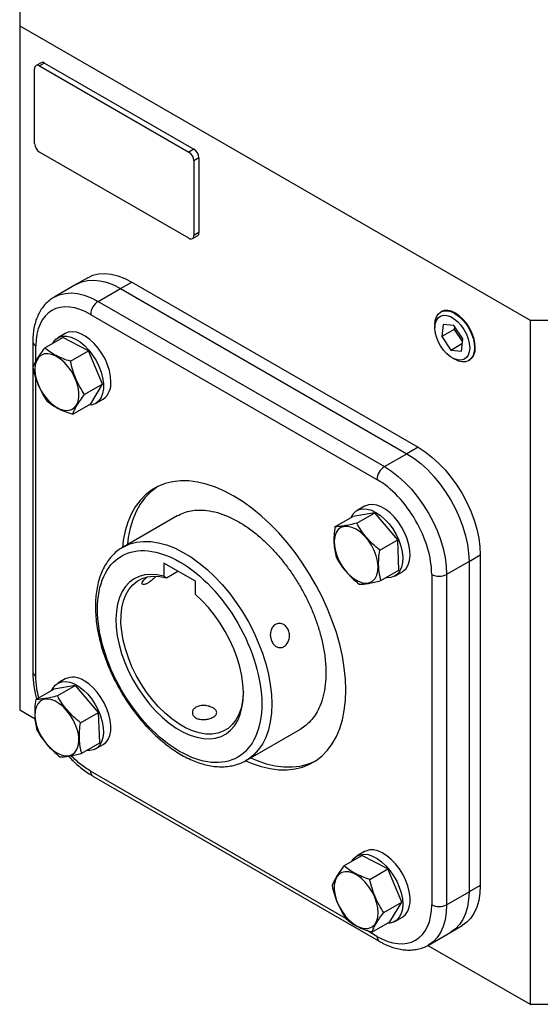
# Model space of a CAD drawing. Header units: inches. Extents: x 0 to 17, y 0 to 11.
# Tile 5 of 7: x 12.4 to 13.5, y 7.6 to 9.8. Entities that reach past the tile are written whole.
import ezdxf

# ---------------------------------------------------------------- set-up
doc = ezdxf.new("R2010")
doc.units = ezdxf.units.IN
doc.header["$MEASUREMENT"] = 0

msp = doc.modelspace()

# ---------------------------------------------------------------- linework, layer by layer
for p, q in [((12.3647, 9.8307), (12.3647, 9.7536)), ((12.3647, 9.7536), (13.5061, 9.0947)), ((12.3647, 9.7536), (12.3647, 8.2226)), ((12.3981, 9.49), (12.3981, 9.6572)), ((12.4125, 9.6708), (12.4014, 9.6644)), ((12.4204, 9.67), (12.4093, 9.6636)), ((12.4093, 9.6636), (12.7433, 9.4707)), ((12.4204, 9.67), (12.7545, 9.4772)), ((12.7545, 9.4772), (12.7433, 9.4707)), ((12.7433, 9.2779), (12.4093, 9.4707)), ((12.7656, 9.4579), (12.7545, 9.4515)), ((12.7656, 9.4579), (12.7656, 9.2907)), ((12.7545, 9.4515), (12.7545, 9.2843)), ((12.7512, 9.2771), (12.7623, 9.2835)), ((12.7656, 9.2907), (12.7545, 9.2843)), ((12.5169, 9.1897), (12.4918, 9.1752)), ((12.4918, 9.1752), (12.4417, 9.1463)), ((12.5902, 9.1655), (12.6153, 9.1799)), ((12.6153, 9.1799), (13.2556, 8.8103)), ((12.5401, 9.1365), (12.5902, 9.1655)), ((12.5902, 9.1655), (13.2305, 8.7958)), ((12.5401, 9.1365), (13.1804, 8.7669)), ((12.5234, 9.1076), (13.1637, 8.738)), ((13.3098, 9.1147), (13.3069, 9.1132)), ((13.2932, 9.0841), (13.2932, 9.0778)), ((13.3118, 9.0852), (13.3085, 9.0577)), ((13.3356, 9.0829), (13.3118, 9.0852)), ((13.356, 9.053), (13.3356, 9.0829)), ((13.3371, 9.0806), (13.3363, 9.0738)), ((13.5061, 9.0947), (13.6397, 9.0947)), ((13.5061, 9.0947), (13.5061, 7.5636)), ((12.4206, 9.0326), (12.4609, 9.0559)), ((12.4666, 9.0646), (12.4499, 9.0549)), ((12.5187, 9.0258), (12.4609, 9.0559)), ((13.3363, 9.0738), (13.3085, 9.0577)), ((13.3085, 9.0577), (13.3289, 9.0278)), ((13.3363, 9.0738), (13.3551, 9.0462)), ((12.394, 9.0465), (12.394, 8.3071)), ((12.4009, 9.003), (12.4009, 9.0369)), ((13.3289, 9.0278), (13.3547, 9.0428)), ((13.3526, 9.0255), (13.356, 9.053)), ((12.4784, 9.0026), (12.5187, 9.0258)), ((12.55, 8.9515), (12.5187, 9.0258)), ((13.3289, 9.0278), (13.3526, 9.0255)), ((13.3322, 9.0103), (13.3376, 9.0072)), ((13.3697, 9.0045), (13.3725, 9.0063)), ((12.4009, 8.2975), (12.4009, 8.9642)), ((12.55, 8.9515), (12.5097, 8.9283)), ((12.5235, 8.9074), (12.55, 8.9515)), ((12.4833, 8.8841), (12.5235, 8.9074)), ((12.5345, 8.9083), (12.5512, 8.918)), ((13.1804, 8.7669), (13.2305, 8.7958)), ((13.2556, 8.8103), (13.2305, 8.7958)), ((13.1587, 8.6636), (13.11, 8.6555)), ((13.1184, 8.6404), (13.1587, 8.6636)), ((13.1359, 8.6782), (13.1192, 8.6686)), ((13.2101, 8.6034), (13.1587, 8.6636)), ((12.7169, 8.6567), (12.5958, 8.5868)), ((13.0698, 8.6323), (13.11, 8.6555)), ((13.1699, 8.5801), (13.2101, 8.6034)), ((13.213, 8.535), (13.2101, 8.6034)), ((12.5952, 8.5865), (12.5958, 8.5868)), ((12.7578, 8.5102), (12.6871, 8.551)), ((12.6871, 8.551), (12.6871, 8.5216)), ((13.3697, 8.5547), (13.3196, 8.5258)), ((13.3697, 8.5547), (13.3948, 8.5692)), ((13.3697, 8.5547), (13.3697, 7.8153)), ((13.3948, 8.5692), (13.3948, 7.8298)), ((12.6927, 8.5182), (12.7184, 8.533)), ((13.1727, 8.5118), (13.213, 8.535)), ((13.2038, 8.5219), (13.2205, 8.5316)), ((12.7578, 8.4808), (12.7578, 8.5102)), ((13.2862, 8.5258), (13.2862, 7.7864)), ((13.3196, 8.5258), (13.3196, 7.7864)), ((12.4666, 8.2917), (12.4499, 8.2821)), ((12.4005, 8.2458), (12.4407, 8.269)), ((12.4894, 8.2771), (12.4407, 8.269)), ((12.4894, 8.2771), (12.4491, 8.2539)), ((12.5408, 8.2169), (12.4894, 8.2771)), ((12.3647, 8.2226), (12.3992, 8.2026)), ((12.5006, 8.1936), (12.5408, 8.2169)), ((12.5437, 8.1485), (12.5408, 8.2169)), ((12.8714, 8.1095), (12.9925, 8.1794)), ((12.5034, 8.1253), (12.5437, 8.1485)), ((12.5345, 8.1354), (12.5512, 8.1451)), ((12.8736, 8.1108), (12.8714, 8.1095)), ((13.0943, 7.7557), (12.5234, 8.0853)), ((12.5283, 8.0745), (13.1686, 7.7049)), ((13.0899, 7.8734), (13.1301, 7.8966)), ((13.1359, 7.9053), (13.1192, 7.8957)), ((13.1879, 7.8665), (13.1301, 7.8966)), ((13.1477, 7.8433), (13.1879, 7.8665)), ((13.2193, 7.7923), (13.1879, 7.8665)), ((13.3948, 7.8298), (13.3697, 7.8153)), ((13.3196, 7.7864), (13.3697, 7.8153)), ((13.179, 7.769), (13.2193, 7.7923)), ((13.1928, 7.7481), (13.2193, 7.7923)), ((13.2038, 7.7491), (13.2205, 7.7587)), ((13.1526, 7.7249), (13.1928, 7.7481)), ((13.3289, 7.7252), (13.354, 7.7397)), ((13.1637, 7.7157), (13.1402, 7.7293)), ((13.2788, 7.6963), (13.3289, 7.7252)), ((13.2775, 7.6956), (13.5061, 7.5636)), ((13.5061, 7.5636), (13.6397, 7.5636))]:
    msp.add_line(p, q)
at = {"flags": 128}
for points in [[(12.5169, 9.1897), (12.5285, 9.195), (12.5412, 9.198), (12.5549, 9.1989), (12.5693, 9.1974), (12.5843, 9.1938), (12.5997, 9.1879), (12.6153, 9.1799)], [(12.4918, 9.1752), (12.5034, 9.1805), (12.5162, 9.1836), (12.5298, 9.1844), (12.5442, 9.183), (12.5592, 9.1793), (12.5746, 9.1734), (12.5902, 9.1655)], [(12.4918, 9.1752), (12.5034, 9.1805), (12.5162, 9.1836), (12.5298, 9.1844), (12.5442, 9.183), (12.5592, 9.1793), (12.5746, 9.1734), (12.5902, 9.1655)], [(12.4409, 9.1458), (12.4417, 9.1463), (12.4417, 9.1463)], [(12.4417, 9.1463), (12.4533, 9.1516), (12.4661, 9.1546), (12.4797, 9.1555), (12.4941, 9.1541), (12.5091, 9.1504), (12.5245, 9.1445), (12.5401, 9.1365)], [(13.2932, 9.0841), (13.2941, 9.0936), (13.2966, 9.1017), (13.3007, 9.1082), (13.3062, 9.1128), (13.3129, 9.1153), (13.3206, 9.1156), (13.3289, 9.1137), (13.3376, 9.1097), (13.3463, 9.1037), (13.3546, 9.096), (13.3623, 9.0869), (13.369, 9.0766), (13.3745, 9.0657), (13.3786, 9.0544)], [(13.2932, 9.0778), (13.2941, 9.0867), (13.2966, 9.0942), (13.3007, 9.1), (13.3061, 9.1038), (13.3127, 9.1056), (13.3202, 9.1051), (13.3281, 9.1025), (13.3363, 9.0978), (13.3443, 9.0912), (13.3517, 9.0831), (13.3583, 9.0737), (13.3637, 9.0636), (13.3678, 9.0531), (13.3703, 9.0427), (13.3712, 9.0328), (13.3703, 9.024), (13.3678, 9.0165), (13.3637, 9.0107), (13.3583, 9.0068), (13.3517, 9.0051), (13.3443, 9.0056), (13.3363, 9.0082), (13.3281, 9.0129), (13.3202, 9.0195), (13.3127, 9.0276), (13.3061, 9.037), (13.3007, 9.0471), (13.2966, 9.0576), (13.2941, 9.068), (13.2932, 9.0778)], [(13.3835, 9.0337), (13.3826, 9.0442), (13.3801, 9.0553), (13.376, 9.0665), (13.3705, 9.0774), (13.3637, 9.0877), (13.3561, 9.0969), (13.3477, 9.1046), (13.3391, 9.1106), (13.3304, 9.1146), (13.3221, 9.1165), (13.3144, 9.1162), (13.3077, 9.1137), (13.307, 9.1132)], [(12.4384, 9.0429), (12.44, 9.0455), (12.4456, 9.0519), (12.4527, 9.0563), (12.4608, 9.0586), (12.4699, 9.0586), (12.4796, 9.0565), (12.4897, 9.0521), (12.4998, 9.0458), (12.5097, 9.0376), (12.5191, 9.0278), (12.5278, 9.0166), (12.5354, 9.0045), (12.5418, 8.9917), (12.5467, 8.9786), (12.5501, 8.9656), (12.5518, 8.9531), (12.5518, 8.9413), (12.5501, 8.9308), (12.5467, 8.9217), (12.5418, 8.9143), (12.5354, 8.9089), (12.5278, 8.9055), (12.5191, 8.9044), (12.5183, 8.9044)], [(12.5688, 8.9567), (12.5679, 8.9689), (12.5653, 8.9817), (12.5612, 8.9948), (12.5555, 9.0078), (12.5485, 9.0203), (12.5403, 9.032), (12.5312, 9.0425), (12.5215, 9.0516), (12.5114, 9.0589), (12.5013, 9.0642), (12.4914, 9.0675), (12.482, 9.0685), (12.4733, 9.0674), (12.4666, 9.0646)], [(13.3786, 9.0544), (13.3811, 9.0434), (13.382, 9.0329), (13.3811, 9.0234), (13.3786, 9.0152), (13.3745, 9.0087), (13.369, 9.0041), (13.3623, 9.0016), (13.3546, 9.0013), (13.3463, 9.0032), (13.3376, 9.0072), (13.3376, 9.0072)], [(12.3987, 8.9845), (12.3996, 8.9732), (12.4022, 8.9613), (12.4065, 8.9492), (12.4123, 8.9374), (12.4194, 8.9262), (12.4275, 8.9162), (12.4363, 8.9075), (12.4456, 8.9006), (12.4549, 8.8957), (12.464, 8.893), (12.4726, 8.8926), (12.4802, 8.8945), (12.4867, 8.8986), (12.4917, 8.9047), (12.4952, 8.9128), (12.497, 8.9224), (12.497, 8.9332), (12.4952, 8.9448), (12.4917, 8.9569), (12.4867, 8.9689), (12.4802, 8.9804), (12.4726, 8.9911), (12.464, 9.0005), (12.4549, 9.0083), (12.4456, 9.0142), (12.4363, 9.018), (12.4275, 9.0196), (12.4194, 9.0189), (12.4123, 9.0159), (12.4065, 9.0107), (12.4022, 9.0036), (12.3996, 8.9948), (12.3987, 8.9845)], [(13.2305, 8.7958), (13.2461, 8.7858), (13.2615, 8.7739), (13.2765, 8.7603), (13.2909, 8.745), (13.3046, 8.7284), (13.3173, 8.7107), (13.3289, 8.6919), (13.3393, 8.6725), (13.3484, 8.6526), (13.3559, 8.6324), (13.3619, 8.6123), (13.3662, 8.5925), (13.3688, 8.5732), (13.3697, 8.5547)], [(13.2305, 8.7958), (13.2461, 8.7858), (13.2615, 8.7739), (13.2765, 8.7603), (13.2909, 8.745), (13.3046, 8.7284), (13.3173, 8.7107), (13.3289, 8.6919), (13.3393, 8.6725), (13.3484, 8.6526), (13.3559, 8.6324), (13.3619, 8.6123), (13.3662, 8.5925), (13.3688, 8.5732), (13.3697, 8.5547)], [(13.2556, 8.8103), (13.2712, 8.8003), (13.2865, 8.7884), (13.3015, 8.7747), (13.316, 8.7595), (13.3296, 8.7429), (13.3424, 8.7251), (13.354, 8.7064), (13.3644, 8.6869), (13.3734, 8.667), (13.381, 8.6469), (13.387, 8.6268), (13.3913, 8.607), (13.3939, 8.5877), (13.3948, 8.5692)], [(13.1804, 8.7669), (13.196, 8.7569), (13.2114, 8.745), (13.2264, 8.7313), (13.2408, 8.7161), (13.2545, 8.6995), (13.2672, 8.6817), (13.2788, 8.663), (13.2892, 8.6436), (13.2983, 8.6236), (13.3058, 8.6035), (13.3118, 8.5834), (13.3161, 8.5636), (13.3187, 8.5443), (13.3196, 8.5258)], [(12.8707, 8.1084), (12.8848, 8.1025), (12.9051, 8.0957), (12.9249, 8.091), (12.9442, 8.0886), (12.9628, 8.0883), (12.9806, 8.0903), (12.9974, 8.0945), (13.0132, 8.1008), (13.0279, 8.1093), (13.0413, 8.1198), (13.0533, 8.1323), (13.0639, 8.1467), (13.073, 8.163), (13.0805, 8.1809), (13.0864, 8.2004), (13.0907, 8.2214), (13.0932, 8.2436), (13.0941, 8.267), (13.0932, 8.2914), (13.0907, 8.3166), (13.0864, 8.3425), (13.0805, 8.3688), (13.073, 8.3954), (13.0639, 8.4221), (13.0533, 8.4488), (13.0413, 8.4752), (13.0279, 8.5012), (13.0132, 8.5265), (12.9974, 8.5511), (12.9806, 8.5747), (12.9628, 8.5973), (12.9442, 8.6185), (12.9249, 8.6383), (12.9051, 8.6566), (12.8848, 8.6732), (12.8642, 8.688), (12.8436, 8.701), (12.8229, 8.7119), (12.8023, 8.7208), (12.782, 8.7276), (12.7622, 8.7323), (12.7429, 8.7347), (12.7243, 8.7349), (12.7065, 8.733), (12.6897, 8.7288), (12.6739, 8.7225), (12.6592, 8.714), (12.6458, 8.7035), (12.6338, 8.691), (12.6232, 8.6766), (12.6141, 8.6603), (12.6066, 8.6424), (12.6007, 8.6229), (12.5964, 8.6019), (12.5943, 8.5853)], [(12.6721, 8.7216), (12.6704, 8.7204), (12.657, 8.7099), (12.6449, 8.6974), (12.6343, 8.683), (12.6252, 8.6667), (12.6177, 8.6488), (12.6118, 8.6293), (12.6076, 8.6084), (12.6055, 8.5925)], [(13.2205, 8.5316), (13.2231, 8.5333), (13.2292, 8.5392), (13.2337, 8.5471), (13.2367, 8.5566), (13.238, 8.5674), (13.2376, 8.5794), (13.2354, 8.5921), (13.2316, 8.6052), (13.2263, 8.6182), (13.2196, 8.6309), (13.2117, 8.6428), (13.2029, 8.6536), (13.1933, 8.6631), (13.1833, 8.6708), (13.1731, 8.6767), (13.1631, 8.6805), (13.1535, 8.6821), (13.1447, 8.6815), (13.1368, 8.6787), (13.1359, 8.6782)], [(13.106, 8.6532), (13.1105, 8.6609), (13.1166, 8.6669), (13.1239, 8.6707), (13.1323, 8.6724), (13.1416, 8.6719), (13.1514, 8.6692), (13.1615, 8.6644)], [(13.1615, 8.6644), (13.1716, 8.6575), (13.1814, 8.6489), (13.1907, 8.6387), (13.1991, 8.6273), (13.2064, 8.615), (13.2125, 8.6021), (13.217, 8.589), (13.22, 8.576), (13.2213, 8.5637), (13.2209, 8.5522), (13.2187, 8.542), (13.2149, 8.5333), (13.2096, 8.5264), (13.2029, 8.5214), (13.195, 8.5186), (13.1861, 8.518), (13.1839, 8.5182)], [(13.1172, 8.6266), (13.1079, 8.6309), (13.0989, 8.6331), (13.0906, 8.6329), (13.0832, 8.6305), (13.0771, 8.6258), (13.0724, 8.6192), (13.0694, 8.6107), (13.068, 8.6008), (13.0685, 8.5897), (13.0707, 8.578), (13.0746, 8.5659), (13.08, 8.5539), (13.0868, 8.5426), (13.0947, 8.5322), (13.1034, 8.5231), (13.1125, 8.5158), (13.1219, 8.5104), (13.1311, 8.5071), (13.1398, 8.5061), (13.1477, 8.5074), (13.1545, 8.511), (13.1599, 8.5166), (13.1638, 8.5242), (13.166, 8.5335), (13.1664, 8.544), (13.1651, 8.5555), (13.162, 8.5675), (13.1573, 8.5795), (13.1512, 8.5912), (13.1439, 8.6022), (13.1355, 8.6119), (13.1266, 8.6202), (13.1172, 8.6266)], [(12.5958, 8.5868), (12.5974, 8.5877), (12.6111, 8.5939), (12.6258, 8.5979), (12.6415, 8.5996), (12.658, 8.5992), (12.6751, 8.5966), (12.6928, 8.5918), (12.7108, 8.5848), (12.729, 8.5758), (12.7473, 8.5647), (12.7654, 8.5518), (12.7833, 8.5371), (12.8007, 8.5207), (12.8176, 8.5028), (12.8337, 8.4835), (12.8489, 8.463), (12.8631, 8.4416), (12.8761, 8.4193), (12.888, 8.3964), (12.8984, 8.3731), (12.9074, 8.3495), (12.9149, 8.3259), (12.9208, 8.3026), (12.925, 8.2796), (12.9276, 8.2572), (12.9285, 8.2357)], [(12.6871, 8.5216), (12.6723, 8.5248), (12.658, 8.5257), (12.6446, 8.5245), (12.6321, 8.5212), (12.6206, 8.5157), (12.6103, 8.5081), (12.6014, 8.4985), (12.5939, 8.4871), (12.588, 8.474), (12.5836, 8.4593), (12.5809, 8.4432), (12.5799, 8.4258), (12.5806, 8.4075), (12.583, 8.3884), (12.587, 8.3688), (12.5926, 8.3488), (12.5998, 8.3287), (12.6084, 8.3088), (12.6184, 8.2893), (12.6296, 8.2704), (12.642, 8.2524), (12.6553, 8.2354), (12.6693, 8.2197), (12.6841, 8.2054), (12.6992, 8.1927), (12.7147, 8.1819), (12.7302, 8.1729), (12.7457, 8.1659), (12.7608, 8.1611), (12.7756, 8.1583), (12.7896, 8.1578), (12.8029, 8.1594), (12.8153, 8.1632), (12.8265, 8.1692), (12.8365, 8.1772), (12.8451, 8.1871), (12.8523, 8.1989), (12.8579, 8.2123), (12.8619, 8.2274), (12.8643, 8.2437), (12.865, 8.2613), (12.864, 8.2798), (12.8613, 8.299), (12.8569, 8.3187), (12.851, 8.3388), (12.8435, 8.3588), (12.8346, 8.3787), (12.8243, 8.3981), (12.8129, 8.4168), (12.8003, 8.4346), (12.7869, 8.4514), (12.7726, 8.4668), (12.7578, 8.4808)], [(12.865, 8.2627), (12.8648, 8.2587), (12.8633, 8.2419), (12.86, 8.2263), (12.855, 8.2123), (12.8484, 8.2), (12.8402, 8.1895), (12.8307, 8.181), (12.8198, 8.1746), (12.8077, 8.1703), (12.7947, 8.1683), (12.7808, 8.1685), (12.7662, 8.171), (12.7511, 8.1757), (12.7358, 8.1826), (12.7203, 8.1915), (12.7049, 8.2024), (12.6899, 8.2151), (12.6753, 8.2294), (12.6614, 8.2453), (12.6483, 8.2624), (12.6362, 8.2805), (12.6254, 8.2995), (12.6158, 8.319), (12.6077, 8.3389), (12.6011, 8.3589), (12.5961, 8.3787), (12.5928, 8.398), (12.5912, 8.4167), (12.5914, 8.4345), (12.5933, 8.4511), (12.5969, 8.4663), (12.6022, 8.4801), (12.6091, 8.4921), (12.6175, 8.5022), (12.6273, 8.5103), (12.6384, 8.5163), (12.6507, 8.5201), (12.6639, 8.5217), (12.678, 8.5211), (12.6927, 8.5182), (12.6927, 8.5182)], [(12.4367, 8.2667), (12.4388, 8.2707), (12.4441, 8.2776), (12.4508, 8.2826), (12.4587, 8.2854), (12.4675, 8.286), (12.4771, 8.2843), (12.4871, 8.2805), (12.4973, 8.2747), (12.5073, 8.2669), (12.5169, 8.2575), (12.5257, 8.2467), (12.5336, 8.2347), (12.5403, 8.2221), (12.5456, 8.209), (12.5494, 8.196), (12.5516, 8.1833), (12.552, 8.1713), (12.5507, 8.1604), (12.5477, 8.1509), (12.5432, 8.1431), (12.5371, 8.1372), (12.5298, 8.1333), (12.5214, 8.1316), (12.5146, 8.1317)], [(12.5512, 8.1451), (12.557, 8.1495), (12.5624, 8.1564), (12.5661, 8.1651), (12.5683, 8.1753), (12.5687, 8.1868), (12.5674, 8.1992), (12.5644, 8.2121), (12.5599, 8.2252), (12.5538, 8.2381), (12.5465, 8.2505), (12.5381, 8.2619), (12.5288, 8.2721), (12.519, 8.2807), (12.5089, 8.2875)], [(12.4479, 8.1263), (12.4573, 8.122), (12.4662, 8.1198), (12.4746, 8.12), (12.4819, 8.1224), (12.4881, 8.1271), (12.4927, 8.1337), (12.4958, 8.1422), (12.4971, 8.1521), (12.4967, 8.1632), (12.4945, 8.1749), (12.4906, 8.187), (12.4852, 8.199), (12.4784, 8.2103), (12.4705, 8.2207), (12.4618, 8.2298), (12.4526, 8.2371), (12.4433, 8.2425), (12.4341, 8.2458), (12.4254, 8.2468), (12.4175, 8.2455), (12.4107, 8.2419), (12.4053, 8.2363), (12.4014, 8.2287), (12.3992, 8.2194), (12.3987, 8.2089), (12.4001, 8.1974), (12.4031, 8.1854), (12.4078, 8.1734), (12.414, 8.1617), (12.4213, 8.1507), (12.4296, 8.141), (12.4386, 8.1327), (12.4479, 8.1263)], [(12.9285, 8.2357), (12.9276, 8.2151), (12.925, 8.1957), (12.9208, 8.1776), (12.9149, 8.161), (12.9074, 8.1461), (12.8984, 8.133), (12.888, 8.1217), (12.8761, 8.1124), (12.8736, 8.1108)], [(12.8811, 8.1151), (12.8959, 8.1089), (12.9162, 8.1021), (12.936, 8.0975), (12.9553, 8.095), (12.9739, 8.0948), (12.9917, 8.0967), (13.0086, 8.1009), (13.0244, 8.1072), (13.0262, 8.1081)], [(13.1077, 7.8836), (13.1119, 7.8897), (13.1183, 7.8951), (13.1259, 7.8985), (13.1345, 7.8996), (13.144, 7.8986), (13.1539, 7.8953), (13.164, 7.89), (13.1741, 7.8827), (13.1838, 7.8736), (13.1929, 7.8631), (13.201, 7.8514), (13.2081, 7.8389), (13.2137, 7.8259), (13.2179, 7.8128), (13.2205, 7.8), (13.2213, 7.7878)], [(13.2205, 7.7587), (13.2214, 7.7593), (13.2278, 7.7647), (13.2327, 7.7721), (13.2361, 7.7812), (13.2378, 7.7917), (13.2378, 7.8035), (13.2361, 7.816), (13.2327, 7.829), (13.2278, 7.8421), (13.2214, 7.8549), (13.2138, 7.867), (13.2051, 7.8782), (13.1957, 7.888), (13.1858, 7.8962), (13.1757, 7.9025), (13.1656, 7.9069), (13.1559, 7.909), (13.1468, 7.909), (13.1387, 7.9067), (13.1359, 7.9053)], [(13.1665, 7.7684), (13.1656, 7.7797), (13.163, 7.7916), (13.1587, 7.8037), (13.1529, 7.8155), (13.1458, 7.8267), (13.1377, 7.8367), (13.1288, 7.8454), (13.1196, 7.8523), (13.1102, 7.8572), (13.1011, 7.8599), (13.0926, 7.8603), (13.085, 7.8584), (13.0785, 7.8543), (13.0735, 7.8482), (13.07, 7.8401), (13.0682, 7.8305), (13.0682, 7.8197), (13.07, 7.8081), (13.0735, 7.796), (13.0785, 7.784), (13.085, 7.7725), (13.0926, 7.7618), (13.1011, 7.7524), (13.1102, 7.7446), (13.1196, 7.7387), (13.1288, 7.7349), (13.1377, 7.7333), (13.1458, 7.734), (13.1529, 7.737), (13.1587, 7.7422), (13.163, 7.7493), (13.1656, 7.7581), (13.1665, 7.7684)], [(13.3948, 7.8298), (13.3939, 7.8123), (13.3913, 7.7961), (13.387, 7.7812), (13.381, 7.768), (13.3734, 7.7566), (13.3644, 7.7471), (13.354, 7.7397), (13.354, 7.7397)], [(13.3697, 7.8153), (13.3688, 7.7979), (13.3662, 7.7816), (13.3619, 7.7668), (13.3559, 7.7536), (13.3484, 7.7421), (13.3393, 7.7327), (13.3289, 7.7252), (13.3289, 7.7252)], [(13.3697, 7.8153), (13.3688, 7.7979), (13.3662, 7.7816), (13.3619, 7.7668), (13.3559, 7.7536), (13.3484, 7.7421), (13.3393, 7.7327), (13.3289, 7.7252), (13.3289, 7.7252)], [(13.2213, 7.7878), (13.2205, 7.7766), (13.2179, 7.7668), (13.2137, 7.7585), (13.2081, 7.7521), (13.201, 7.7477), (13.1929, 7.7454), (13.1876, 7.7451)], [(13.3196, 7.7864), (13.3187, 7.7689), (13.3161, 7.7527), (13.3118, 7.7378), (13.3058, 7.7246), (13.2983, 7.7132), (13.2892, 7.7037), (13.2796, 7.6968)], [(13.2796, 7.6968), (13.2788, 7.6963), (13.2788, 7.6963)]]:
    msp.add_lwpolyline(points, dxfattribs=at)
for centre, radius, start, end in [((12.4049, 9.6583), 0.00688, 50.7971, 189.2141), ((12.4158, 9.6636), 0.00792, 54.3826, 114.3074), ((12.4223, 9.4911), 0.0242, 182.6054, 237.3946), ((12.7414, 9.4568), 0.0242, 2.6056, 57.3943), ((12.7303, 9.4504), 0.0242, 2.6056, 57.3943), ((12.7477, 9.2832), 0.00688, 230.7968, 9.2139), ((12.758, 9.2898), 0.0077, 304.7258, 6.5865), ((12.5597, 9.106), 0.0363, 122.6056, 177.3944), ((12.4058, 9.0477), 0.0119, 185.9478, 245.6033), ((13.353, 9.0302), 0.0306, 303.0309, 6.4773), ((12.5262, 8.9526), 0.0427, 305.7921, 5.5201), ((13.2, 8.7363), 0.0363, 122.6056, 177.3944), ((13.3029, 8.558), 0.0363, 242.6098, 297.3902), ((12.4058, 8.3083), 0.0119, 185.6946, 245.6253), ((12.4842, 8.254), 0.0416, 53.6331, 115.0565), ((12.5346, 8.0839), 0.0113, 172.7455, 235.9425), ((13.3029, 7.8187), 0.0363, 242.6098, 297.3902), ((13.1756, 7.7145), 0.0119, 174.4205, 233.8349)]:
    msp.add_arc(centre, radius, start, end)
for points, knots in [([(12.4408, 9.1456), (12.4374, 9.1435), (12.4302, 9.1389), (12.421, 9.1298), (12.4128, 9.119), (12.4061, 9.1072), (12.4008, 9.094), (12.397, 9.0798), (12.3947, 9.0645), (12.3938, 9.0534), (12.394, 9.0472), (12.3941, 9.0465)], [0, 0, 0, 0, 0.110103, 0.239054, 0.359121, 0.481428, 0.605791, 0.731568, 0.857944, 0.984215, 1, 1, 1, 1]), ([(12.5234, 9.1076), (12.4909, 9.1264), (12.4598, 9.1294), (12.4138, 9.1029), (12.4009, 9.0744), (12.4009, 9.0369)], [0, 0, 0, 0, 0.5, 0.5, 1, 1, 1, 1]), ([(12.4206, 9.0326), (12.4173, 9.0284), (12.4142, 9.0242), (12.4086, 9.0161), (12.406, 9.0123), (12.4016, 9.0049), (12.3997, 9.0014), (12.3965, 8.9946), (12.3952, 8.9915), (12.3942, 8.9885)], [0, 0, 0, 0, 0.25, 0.25, 0.5, 0.5, 0.75, 0.75, 1, 1, 1, 1]), ([(12.4784, 9.0026), (12.4725, 9.0044), (12.4668, 9.0064), (12.456, 9.0106), (12.4509, 9.0129), (12.4412, 9.018), (12.4366, 9.0207), (12.4282, 9.0265), (12.4243, 9.0295), (12.4206, 9.0326)], [0, 0, 0, 0, 0.25, 0.25, 0.5, 0.5, 0.75, 0.75, 1, 1, 1, 1]), ([(12.5097, 8.9283), (12.5061, 8.9338), (12.5026, 8.9394), (12.4961, 8.951), (12.4932, 8.957), (12.4879, 8.9694), (12.4856, 8.9758), (12.4816, 8.9891), (12.4799, 8.9958), (12.4784, 9.0026)], [0, 0, 0, 0, 0.25, 0.25, 0.5, 0.5, 0.75, 0.75, 1, 1, 1, 1]), ([(12.3942, 8.9885), (12.3956, 8.9817), (12.3973, 8.9751), (12.4013, 8.962), (12.4035, 8.9556), (12.4088, 8.9432), (12.4117, 8.9372), (12.4183, 8.9254), (12.4218, 8.9197), (12.4255, 8.9142)], [0, 0, 0, 0, 0.25, 0.25, 0.5, 0.5, 0.75, 0.75, 1, 1, 1, 1]), ([(12.4833, 8.8841), (12.4844, 8.8871), (12.4856, 8.8903), (12.4888, 8.8969), (12.4906, 8.9003), (12.4951, 8.9077), (12.4976, 8.9116), (12.5033, 8.9198), (12.5064, 8.924), (12.5097, 8.9283)], [0, 0, 0, 0, 0.25, 0.25, 0.5, 0.5, 0.75, 0.75, 1, 1, 1, 1]), ([(12.4255, 8.9142), (12.4292, 8.9111), (12.433, 8.9081), (12.4414, 8.9024), (12.4458, 8.8997), (12.4555, 8.8946), (12.4607, 8.8923), (12.4717, 8.888), (12.4774, 8.886), (12.4833, 8.8841)], [0, 0, 0, 0, 0.25, 0.25, 0.5, 0.5, 0.75, 0.75, 1, 1, 1, 1]), ([(13.2862, 8.5258), (13.2862, 8.5633), (13.2733, 8.6068), (13.2273, 8.6863), (13.1962, 8.7192), (13.1637, 8.738)], [0, 0, 0, 0, 0.5, 0.5, 1, 1, 1, 1]), ([(12.7169, 8.6567), (12.7218, 8.6592), (12.7315, 8.6642), (12.7478, 8.6684), (12.7649, 8.6701), (12.7845, 8.669), (12.8066, 8.6646), (12.8307, 8.6558), (12.8547, 8.6437), (12.8787, 8.6281), (12.9028, 8.609), (12.9249, 8.588), (12.9445, 8.5664), (12.9616, 8.5449), (12.9778, 8.522), (12.9927, 8.4978), (13.0062, 8.4727), (13.018, 8.4473), (13.028, 8.4217), (13.037, 8.3939), (13.044, 8.3643), (13.0487, 8.3338), (13.0493, 8.3149), (13.0496, 8.3056)], [0, 0, 0, 0, 0.043755, 0.087558, 0.130442, 0.173332, 0.228188, 0.281548, 0.333306, 0.385058, 0.438419, 0.49328, 0.536164, 0.579054, 0.62285, 0.666653, 0.710449, 0.754252, 0.797136, 0.840026, 0.894882, 0.948243, 1, 1, 1, 1]), ([(13.1184, 8.6404), (13.1133, 8.6391), (13.1084, 8.6379), (13.0991, 8.6358), (13.0947, 8.6349), (13.0865, 8.6336), (13.0828, 8.6331), (13.0758, 8.6324), (13.0727, 8.6323), (13.0698, 8.6323)], [0, 0, 0, 0, 0.25, 0.25, 0.5, 0.5, 0.75, 0.75, 1, 1, 1, 1]), ([(13.1699, 8.5801), (13.1645, 8.5845), (13.1594, 8.5889), (13.1496, 8.5982), (13.145, 8.603), (13.1363, 8.6131), (13.1323, 8.6183), (13.1249, 8.6292), (13.1216, 8.6348), (13.1184, 8.6404)], [0, 0, 0, 0, 0.25, 0.25, 0.5, 0.5, 0.75, 0.75, 1, 1, 1, 1]), ([(13.0698, 8.6323), (13.0689, 8.626), (13.0682, 8.6198), (13.0674, 8.6078), (13.0673, 8.6019), (13.0678, 8.5904), (13.0684, 8.5849), (13.0701, 8.5741), (13.0713, 8.5689), (13.0726, 8.5639)], [0, 0, 0, 0, 0.25, 0.25, 0.5, 0.5, 0.75, 0.75, 1, 1, 1, 1]), ([(12.5951, 8.5863), (12.5915, 8.5841), (12.5836, 8.5791), (12.573, 8.5695), (12.5633, 8.558), (12.5551, 8.5454), (12.5481, 8.5315), (12.5425, 8.5162), (12.5383, 8.4999), (12.5355, 8.4825), (12.5341, 8.4643), (12.534, 8.4454), (12.5353, 8.426), (12.538, 8.4061), (12.5419, 8.386), (12.547, 8.3659), (12.5531, 8.3462), (12.5601, 8.3271), (12.5671, 8.3103), (12.5739, 8.2957), (12.5811, 8.2812), (12.5868, 8.2711), (12.59, 8.2653)], [0, 0, 0, 0, 0.046727, 0.1029547, 0.1550747, 0.2076286, 0.2605875, 0.3138504, 0.3672881, 0.4207807, 0.4742329, 0.5275594, 0.5806967, 0.6335827, 0.6861179, 0.7381185, 0.7891951, 0.8383629, 0.885252, 0.9187007, 0.9530654, 1, 1, 1, 1]), ([(12.5387, 8.4478), (12.5387, 8.5041), (12.5581, 8.5469), (12.627, 8.5867), (12.6737, 8.582), (12.7712, 8.5258), (12.8179, 8.4764), (12.8868, 8.3571), (12.9062, 8.2919), (12.9062, 8.2357)], [0, 0, 0, 0, 0.25, 0.25, 0.5, 0.5, 0.75, 0.75, 1, 1, 1, 1]), ([(13.1727, 8.5118), (13.1714, 8.5168), (13.1702, 8.5219), (13.1685, 8.5325), (13.1679, 8.538), (13.1674, 8.5494), (13.1675, 8.5554), (13.1683, 8.5676), (13.169, 8.5738), (13.1699, 8.5801)], [0, 0, 0, 0, 0.25, 0.25, 0.5, 0.5, 0.75, 0.75, 1, 1, 1, 1]), ([(13.0726, 8.5639), (13.0757, 8.5583), (13.0791, 8.5528), (13.0864, 8.5421), (13.0903, 8.5369), (13.0989, 8.5268), (13.1036, 8.5219), (13.1135, 8.5125), (13.1187, 8.508), (13.1241, 8.5036)], [0, 0, 0, 0, 0.25, 0.25, 0.5, 0.5, 0.75, 0.75, 1, 1, 1, 1]), ([(12.6693, 8.5214), (12.6686, 8.5206), (12.6658, 8.5177), (12.6602, 8.5126), (12.6548, 8.5085), (12.6496, 8.5054), (12.6449, 8.5032), (12.6404, 8.5026), (12.638, 8.504), (12.6382, 8.5073), (12.6411, 8.5118), (12.6449, 8.5158), (12.6478, 8.5181), (12.6485, 8.5187)], [0, 0, 0, 0, 0.042794, 0.154028, 0.265321, 0.303236, 0.413542, 0.523821, 0.634785, 0.746207, 0.856889, 0.966799, 1, 1, 1, 1]), ([(13.1241, 8.5036), (13.127, 8.5037), (13.1301, 8.5038), (13.1369, 8.5044), (13.1406, 8.5049), (13.1487, 8.5063), (13.1532, 8.5072), (13.1626, 8.5092), (13.1676, 8.5105), (13.1727, 8.5118)], [0, 0, 0, 0, 0.25, 0.25, 0.5, 0.5, 0.75, 0.75, 1, 1, 1, 1]), ([(12.9062, 8.2357), (12.9062, 8.1794), (12.8868, 8.1366), (12.8179, 8.0968), (12.7712, 8.1014), (12.6737, 8.1577), (12.627, 8.207), (12.5581, 8.3264), (12.5387, 8.3915), (12.5387, 8.4478)], [0, 0, 0, 0, 0.25, 0.25, 0.5, 0.5, 0.75, 0.75, 1, 1, 1, 1]), ([(12.9365, 8.4137), (12.9377, 8.4144), (12.939, 8.415), (12.9418, 8.4158), (12.9432, 8.416), (12.9461, 8.4161), (12.9476, 8.416), (12.9505, 8.4154), (12.9519, 8.4149), (12.9547, 8.4137), (12.956, 8.4129), (12.9586, 8.411), (12.9598, 8.4099), (12.962, 8.4075), (12.963, 8.4062), (12.9647, 8.4032), (12.9655, 8.4017), (12.9668, 8.3985), (12.9673, 8.3968), (12.968, 8.3933), (12.9682, 8.3915), (12.9683, 8.388), (12.9682, 8.3862), (12.9678, 8.3827), (12.9674, 8.381), (12.9664, 8.3776), (12.9658, 8.376), (12.9643, 8.373), (12.9634, 8.3716), (12.9615, 8.369), (12.9604, 8.3678), (12.9582, 8.3657), (12.957, 8.3648), (12.9544, 8.3634), (12.9531, 8.3628), (12.9505, 8.362), (12.9491, 8.3618), (12.9463, 8.3617), (12.945, 8.3618), (12.9423, 8.3624), (12.941, 8.3629), (12.9384, 8.3642), (12.9372, 8.365), (12.9348, 8.3669), (12.9337, 8.368), (12.9317, 8.3704), (12.9307, 8.3718), (12.929, 8.3747), (12.9283, 8.3762), (12.927, 8.3795), (12.9265, 8.3812), (12.9257, 8.3846), (12.9255, 8.3864), (12.9252, 8.3899), (12.9252, 8.3917), (12.9254, 8.3952), (12.9257, 8.3969), (12.9265, 8.4003), (12.927, 8.4018), (12.9283, 8.4048), (12.9291, 8.4063), (12.9308, 8.4088), (12.9318, 8.41), (12.934, 8.412), (12.9352, 8.4129), (12.9365, 8.4137)], [0, 0, 0, 0, 0.03125, 0.03125, 0.0625, 0.0625, 0.09375, 0.09375, 0.125, 0.125, 0.15625, 0.15625, 0.1875, 0.1875, 0.21875, 0.21875, 0.25, 0.25, 0.28125, 0.28125, 0.3125, 0.3125, 0.34375, 0.34375, 0.375, 0.375, 0.40625, 0.40625, 0.4375, 0.4375, 0.46875, 0.46875, 0.5, 0.5, 0.53125, 0.53125, 0.5625, 0.5625, 0.59375, 0.59375, 0.625, 0.625, 0.65625, 0.65625, 0.6875, 0.6875, 0.71875, 0.71875, 0.75, 0.75, 0.78125, 0.78125, 0.8125, 0.8125, 0.84375, 0.84375, 0.875, 0.875, 0.90625, 0.90625, 0.9375, 0.9375, 0.96875, 0.96875, 1, 1, 1, 1]), ([(12.3941, 8.3071), (12.3941, 8.3023), (12.3943, 8.2922), (12.3962, 8.2761), (12.399, 8.2608), (12.4016, 8.2511), (12.4027, 8.247)], [0, 0, 0, 0, 0.247168, 0.527359, 0.803999, 1, 1, 1, 1]), ([(12.4075, 8.2498), (12.4058, 8.2568), (12.4017, 8.2734), (12.4012, 8.2887), (12.4009, 8.2975)], [0, 0, 0, 0, 0.4222055, 1, 1, 1, 1]), ([(13.0496, 8.3056), (13.0493, 8.2966), (13.0487, 8.2783), (13.044, 8.2532), (13.037, 8.2318), (13.028, 8.2143), (13.018, 8.2003), (13.0061, 8.1887), (12.9975, 8.1817), (12.9925, 8.1794), (12.9925, 8.1794)], [0, 0, 0, 0, 0.155236, 0.3152862, 0.4798435, 0.6084736, 0.7371228, 0.8684899, 0.9998766, 1, 1, 1, 1]), ([(12.59, 8.2653), (12.5943, 8.2581), (12.6003, 8.2481), (12.6098, 8.2338), (12.6183, 8.2219), (12.6288, 8.2082), (12.6403, 8.1945), (12.6527, 8.1808), (12.6658, 8.1676), (12.6796, 8.1551), (12.694, 8.1435), (12.7087, 8.1328), (12.7237, 8.1233), (12.7389, 8.115), (12.7542, 8.1081), (12.7695, 8.1025), (12.7848, 8.0984), (12.8, 8.0959), (12.8149, 8.0949), (12.8295, 8.0957), (12.8437, 8.0981), (12.8574, 8.1025), (12.8675, 8.1069), (12.8726, 8.1104), (12.8737, 8.1111)], [0, 0, 0, 0, 0.057878, 0.081285, 0.120065, 0.160188, 0.203081, 0.24767, 0.293525, 0.340311, 0.387793, 0.435809, 0.484243, 0.533018, 0.58208, 0.631386, 0.680912, 0.730654, 0.780628, 0.830891, 0.881564, 0.932863, 0.985116, 1, 1, 1, 1]), ([(12.4005, 8.2458), (12.3996, 8.2395), (12.3989, 8.2333), (12.3982, 8.2213), (12.3981, 8.2154), (12.3985, 8.2039), (12.3991, 8.1984), (12.4008, 8.1876), (12.402, 8.1824), (12.4033, 8.1774)], [0, 0, 0, 0, 0.25, 0.25, 0.5, 0.5, 0.75, 0.75, 1, 1, 1, 1]), ([(12.4491, 8.2539), (12.444, 8.2526), (12.4391, 8.2514), (12.4298, 8.2493), (12.4254, 8.2484), (12.4172, 8.2471), (12.4135, 8.2466), (12.4065, 8.2459), (12.4034, 8.2458), (12.4005, 8.2458)], [0, 0, 0, 0, 0.25, 0.25, 0.5, 0.5, 0.75, 0.75, 1, 1, 1, 1]), ([(12.5006, 8.1936), (12.4952, 8.198), (12.4901, 8.2024), (12.4803, 8.2117), (12.4757, 8.2165), (12.467, 8.2266), (12.463, 8.2318), (12.4556, 8.2427), (12.4523, 8.2483), (12.4491, 8.2539)], [0, 0, 0, 0, 0.25, 0.25, 0.5, 0.5, 0.75, 0.75, 1, 1, 1, 1]), ([(12.7589, 8.2284), (12.7602, 8.2291), (12.7615, 8.2297), (12.7645, 8.2308), (12.7661, 8.2312), (12.7694, 8.2319), (12.7711, 8.2321), (12.7746, 8.2323), (12.7764, 8.2323), (12.7799, 8.2321), (12.7817, 8.2319), (12.7852, 8.2313), (12.7869, 8.2309), (12.7902, 8.23), (12.7917, 8.2294), (12.7947, 8.2282), (12.7961, 8.2275), (12.7986, 8.2261), (12.7998, 8.2253), (12.8017, 8.2237), (12.8026, 8.2228), (12.8039, 8.2211), (12.8045, 8.2202), (12.8052, 8.2184), (12.8053, 8.2174), (12.8053, 8.2156), (12.8052, 8.2147), (12.8045, 8.2128), (12.8039, 8.2119), (12.8026, 8.2102), (12.8018, 8.2093), (12.7998, 8.2077), (12.7986, 8.2069), (12.7961, 8.2054), (12.7947, 8.2048), (12.7918, 8.2036), (12.7902, 8.203), (12.7869, 8.2021), (12.7852, 8.2017), (12.7817, 8.2011), (12.7799, 8.2009), (12.7764, 8.2007), (12.7746, 8.2007), (12.7711, 8.2009), (12.7694, 8.2011), (12.7661, 8.2017), (12.7645, 8.2022), (12.7615, 8.2032), (12.7602, 8.2039), (12.7577, 8.2053), (12.7565, 8.2062), (12.7545, 8.2079), (12.7537, 8.2089), (12.7523, 8.2109), (12.7518, 8.212), (12.7511, 8.2142), (12.7509, 8.2153), (12.7509, 8.2176), (12.7511, 8.2187), (12.7518, 8.2209), (12.7523, 8.222), (12.7537, 8.2241), (12.7545, 8.225), (12.7565, 8.2268), (12.7576, 8.2276), (12.7589, 8.2284)], [0, 0, 0, 0, 0.03125, 0.03125, 0.0625, 0.0625, 0.09375, 0.09375, 0.125, 0.125, 0.15625, 0.15625, 0.1875, 0.1875, 0.21875, 0.21875, 0.25, 0.25, 0.28125, 0.28125, 0.3125, 0.3125, 0.34375, 0.34375, 0.375, 0.375, 0.40625, 0.40625, 0.4375, 0.4375, 0.46875, 0.46875, 0.5, 0.5, 0.53125, 0.53125, 0.5625, 0.5625, 0.59375, 0.59375, 0.625, 0.625, 0.65625, 0.65625, 0.6875, 0.6875, 0.71875, 0.71875, 0.75, 0.75, 0.78125, 0.78125, 0.8125, 0.8125, 0.84375, 0.84375, 0.875, 0.875, 0.90625, 0.90625, 0.9375, 0.9375, 0.96875, 0.96875, 1, 1, 1, 1]), ([(12.4033, 8.1774), (12.4064, 8.1718), (12.4098, 8.1663), (12.4171, 8.1556), (12.421, 8.1504), (12.4296, 8.1403), (12.4343, 8.1354), (12.4442, 8.126), (12.4494, 8.1215), (12.4548, 8.1171)], [0, 0, 0, 0, 0.25, 0.25, 0.5, 0.5, 0.75, 0.75, 1, 1, 1, 1]), ([(12.5034, 8.1253), (12.5021, 8.1303), (12.5009, 8.1354), (12.4992, 8.146), (12.4986, 8.1515), (12.4982, 8.1629), (12.4982, 8.1689), (12.499, 8.1811), (12.4997, 8.1873), (12.5006, 8.1936)], [0, 0, 0, 0, 0.25, 0.25, 0.5, 0.5, 0.75, 0.75, 1, 1, 1, 1]), ([(12.4548, 8.1171), (12.4577, 8.1172), (12.4608, 8.1173), (12.4676, 8.1179), (12.4713, 8.1184), (12.4794, 8.1198), (12.4839, 8.1207), (12.4933, 8.1227), (12.4983, 8.124), (12.5034, 8.1253)], [0, 0, 0, 0, 0.25, 0.25, 0.5, 0.5, 0.75, 0.75, 1, 1, 1, 1]), ([(12.4739, 8.119), (12.4746, 8.1182), (12.4788, 8.1134), (12.4871, 8.1055), (12.4985, 8.0952), (12.5106, 8.0859), (12.5206, 8.079), (12.5266, 8.0756), (12.5283, 8.0747)], [0, 0, 0, 0, 0.045825, 0.254045, 0.468097, 0.686473, 0.908174, 1, 1, 1, 1]), ([(12.5234, 8.0853), (12.5159, 8.09), (12.5009, 8.0995), (12.4867, 8.1132), (12.4797, 8.1201)], [0, 0, 0, 0, 0.50054, 1, 1, 1, 1]), ([(13.0899, 7.8734), (13.0866, 7.8691), (13.0835, 7.8649), (13.0779, 7.8569), (13.0753, 7.853), (13.0709, 7.8456), (13.069, 7.8421), (13.0658, 7.8354), (13.0645, 7.8322), (13.0635, 7.8292)], [0, 0, 0, 0, 0.25, 0.25, 0.5, 0.5, 0.75, 0.75, 1, 1, 1, 1]), ([(13.1477, 7.8433), (13.1418, 7.8451), (13.1361, 7.8471), (13.1253, 7.8514), (13.1202, 7.8537), (13.1105, 7.8587), (13.1059, 7.8614), (13.0975, 7.8672), (13.0936, 7.8703), (13.0899, 7.8734)], [0, 0, 0, 0, 0.25, 0.25, 0.5, 0.5, 0.75, 0.75, 1, 1, 1, 1]), ([(13.0635, 7.8292), (13.0649, 7.8225), (13.0666, 7.8158), (13.0706, 7.8028), (13.0728, 7.7964), (13.0781, 7.784), (13.081, 7.7779), (13.0876, 7.7661), (13.0911, 7.7605), (13.0948, 7.755)], [0, 0, 0, 0, 0.25, 0.25, 0.5, 0.5, 0.75, 0.75, 1, 1, 1, 1]), ([(13.179, 7.769), (13.1753, 7.7745), (13.1718, 7.7801), (13.1654, 7.7917), (13.1624, 7.7977), (13.1572, 7.8101), (13.1549, 7.8166), (13.1509, 7.8298), (13.1492, 7.8365), (13.1477, 7.8433)], [0, 0, 0, 0, 0.25, 0.25, 0.5, 0.5, 0.75, 0.75, 1, 1, 1, 1]), ([(13.1637, 7.7157), (13.1962, 7.6969), (13.2273, 7.6938), (13.2733, 7.7204), (13.2862, 7.7489), (13.2862, 7.7864)], [0, 0, 0, 0, 0.5, 0.5, 1, 1, 1, 1]), ([(13.1526, 7.7249), (13.1537, 7.7279), (13.1549, 7.731), (13.1581, 7.7376), (13.1599, 7.7411), (13.1644, 7.7485), (13.1669, 7.7524), (13.1726, 7.7605), (13.1757, 7.7648), (13.179, 7.769)], [0, 0, 0, 0, 0.25, 0.25, 0.5, 0.5, 0.75, 0.75, 1, 1, 1, 1]), ([(13.0948, 7.755), (13.0985, 7.7519), (13.1023, 7.7489), (13.1107, 7.7431), (13.1151, 7.7404), (13.1248, 7.7354), (13.13, 7.733), (13.141, 7.7287), (13.1467, 7.7267), (13.1526, 7.7249)], [0, 0, 0, 0, 0.25, 0.25, 0.5, 0.5, 0.75, 0.75, 1, 1, 1, 1]), ([(13.1686, 7.705), (13.1711, 7.7036), (13.178, 7.6996), (13.1893, 7.6945), (13.2025, 7.6898), (13.2158, 7.6866), (13.229, 7.6849), (13.242, 7.685), (13.2548, 7.6867), (13.267, 7.6905), (13.2754, 7.694), (13.2794, 7.6967), (13.2798, 7.697)], [0, 0, 0, 0, 0.0663013, 0.1796092, 0.2936573, 0.4081848, 0.522947, 0.6378101, 0.7529147, 0.8688256, 0.9866069, 1, 1, 1, 1])]:
    msp.add_open_spline(points, degree=3, knots=knots)
msp.add_open_spline([(12.6871, 8.5216), (12.689, 8.5205), (12.6908, 8.5193), (12.6927, 8.5182)], degree=3)

doc.saveas('drawing.dxf')
